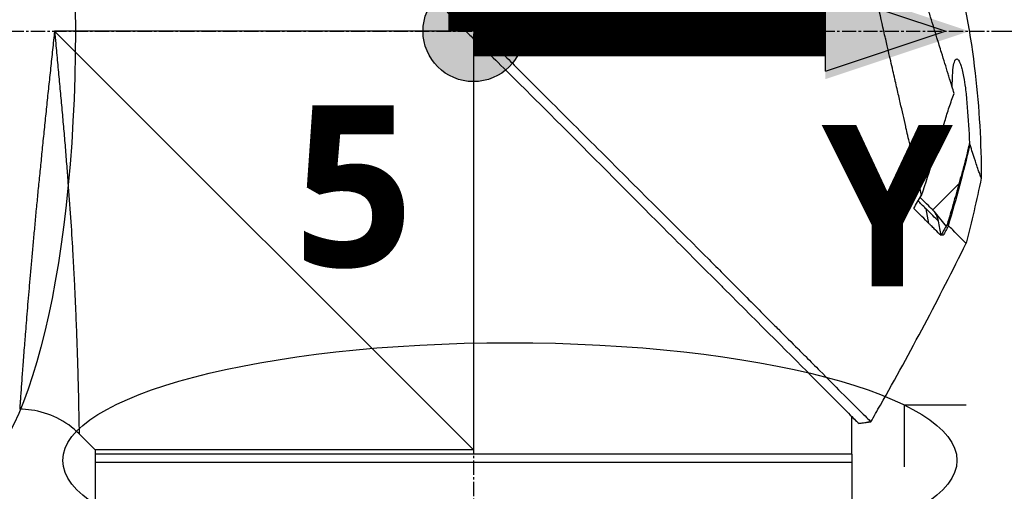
# Model space of a CAD drawing. Header units: millimetres. Extents: x 0 to 4378, y 0 to 2376.
# Tile 160 of 229: x 1512 to 1629, y 1702 to 1758. Entities that reach past the tile are written whole.
import ezdxf

# ---------------------------------------------------------------- set-up
doc = ezdxf.new("R2010")
doc.units = ezdxf.units.MM
doc.header["$LTSCALE"] = 0.2
doc.linetypes.add('CENTER2', pattern=[1.125, 0.75, -0.125, 0.125, -0.125])
for name, color, linetype in [('02_Center Line', 1, 'CENTER2'), ('07_Special Line2', 76, 'Continuous'), ('12_Before Rev.Num.', 5, 'Continuous'), ('13_After Rev.Num.', 6, 'Continuous')]:
    doc.layers.add(name, color=color, linetype=linetype)
doc.layers.add('14_Mark', color=7, linetype='Continuous', true_color=0xe03c31)
doc.styles.add('Rainbow-5.0 Style', font='malgunsl.ttf')
doc.dimstyles.new('Rainbow-5.0 Style', dxfattribs={"dimtxt": 4, "dimasz": 2.5, "dimexe": 1, "dimexo": 1, "dimgap": 1, "dimtad": 1, "dimdsep": 46, "dimtxsty": 'Rainbow-5.0 Style', "dimcen": 0, "dimclrd": 251, "dimclre": 251, "dimclrt": 7, "dimazin": 3, "dimtp": 0.1, "dimtm": 0.1, "dimtfac": 0.61, "dimtmove": 0, "dimatfit": 3, "dimfxl": 1, "dimlwd": -1, "dimlwe": -1, "dimarcsym": 1})

# ---------------------------------------------------------------- blocks, each defined once
blk = doc.blocks.new('A$Cba8e81c6')
for p, q in [((-156.77, 1098.35), (-157.76, 1097.62)), ((-157.15, 1097), (-206.1, 1097)), ((-156.25, 1047.15), (-206.1, 1097)), ((-156.25, 1096.11), (-156.25, 1047.15)), ((-154.63, 1096.18), (-155.63, 1095.5)), ((-98.49, 1078.85), (-101.61, 1075.72)), ((-102.71, 1076.16), (-102.71, 1076.16)), ((-102.08, 1074.12), (-102.39, 1075.84)), ((-101.47, 1075.57), (-100.02, 1073.77)), ((-101.17, 1074.63), (-101.17, 1074.63)), ((-99.79, 1073.9), (-99.79, 1073.9)), ((-111.25, 1050.15), (-111.25, 1051.15)), ((-110.41, 1050.31), (-108.96, 1050.49)), ((-108.96, 1050.49), (-108.96, 1050.49)), ((-201.25, 1047.15), (-203.17, 1049.07)), ((-111.25, 1046.65), (-111.25, 1049.65)), ((-201.25, 1047.15), (-201.25, 1040.65)), ((-111.25, 1046.65), (-201.25, 1046.65)), ((-111.25, 1046.65), (-111.25, 1040.65)), ((-111.25, 1045.65), (-201.25, 1045.65))]:
    blk.add_line(p, q)
for centre, major_axis, ratio, start_param, end_param in [((-280.96, 1127.65), (-44.19, -183.8), 1, 1.51817, 1.570796), ((-2518.5, 2514), (-765.25, 2704.52), 0.999799, 3.899585, 3.900232), ((-94.56, 1070.26), (-157.24, -287.66), 0.019111, 4.710355, 4.714425), ((-126.79, 1099.87), (29.02, -28.06), 0.006576, 0.377371, 0.391215), ((-127.59, 1098.98), (29.37, -28.27), 0.004865, 5.887634, 5.901943), ((-189.95, 1108.95), (92.5, 175.69), 0.499327, 4.653394, 4.763255), ((-449.08, 1245.73), (133.4, 370.15), 0.996605, 4.537773, 4.543581)]:
    blk.add_ellipse(centre, major_axis=major_axis, ratio=ratio, start_param=start_param, end_param=end_param)
for points, knots in [([(-202.57, 1144.1), (-202.57, 1144.1), (-202.57, 1144.1), (-202.57, 1144.1), (-202.57, 1144.1), (-202.57, 1144.1), (-202.57, 1144.1), (-202.56, 1144.09), (-202.56, 1144.09), (-202.55, 1144.08), (-202.54, 1144.07), (-202.5, 1144.03), (-202.46, 1143.99), (-202.31, 1143.85), (-202.17, 1143.7), (-201.6, 1143.14), (-201.05, 1142.58), (-199.89, 1141.41), (-199.36, 1140.88), (-196.43, 1137.91), (-193.15, 1134.65), (-188.48, 1129.99), (-187.46, 1128.97), (-182, 1123.52), (-177.11, 1118.65), (-171.96, 1113.49), (-171.81, 1113.34), (-169.23, 1110.75), (-166.73, 1108.3), (-162.97, 1104.59), (-161.72, 1103.35), (-158.73, 1100.36), (-157.43, 1099.03), (-156.77, 1098.35)], [0.000001, 0.000001, 0.000001, 0.000001, 0.009162, 0.009162, 0.016971, 0.016971, 0.03259, 0.03259, 0.063827, 0.063827, 0.126304, 0.126304, 0.251265, 0.251265, 0.50133, 0.50133, 1.002, 1.002, 1.335959, 1.335959, 2.67129, 2.67129, 3.030313, 3.030313, 4.543873, 4.543873, 4.592411, 4.592411, 5.347172, 5.347172, 5.723633, 5.723633, 6.247668, 6.247668, 6.247668, 6.247668]), ([(-102.94, 1077.46), (-103.41, 1079.48), (-103.91, 1081.67), (-104.53, 1084.4), (-104.62, 1084.75), (-104.74, 1085.29), (-104.78, 1085.47), (-105.04, 1086.62), (-105.24, 1087.5), (-105.59, 1089.01), (-105.72, 1089.6), (-105.92, 1090.46), (-105.99, 1090.77), (-106.08, 1091.15), (-106.1, 1091.23), (-106.19, 1091.63), (-106.27, 1091.97), (-106.52, 1093.07), (-106.7, 1093.85), (-106.93, 1094.84), (-106.97, 1095.04), (-107.08, 1095.52), (-107.14, 1095.79), (-107.24, 1096.23), (-107.29, 1096.41), (-107.87, 1098.96), (-108.43, 1101.4), (-109.14, 1104.49), (-109.28, 1105.12), (-109.57, 1106.37), (-109.71, 1106.98), (-110.13, 1108.82), (-110.4, 1110.03), (-110.76, 1111.56), (-110.83, 1111.88), (-110.98, 1112.52), (-111.05, 1112.84), (-111.16, 1113.33), (-111.2, 1113.48), (-111.27, 1113.79), (-111.3, 1113.94), (-111.46, 1114.65), (-111.6, 1115.22), (-111.79, 1116.09), (-111.86, 1116.38), (-111.99, 1116.96), (-112.06, 1117.24), (-112.26, 1118.1), (-112.38, 1118.67), (-112.77, 1120.34), (-113.02, 1121.45), (-113.52, 1123.61), (-113.76, 1124.67), (-114.23, 1126.74), (-114.46, 1127.74), (-114.8, 1129.2), (-114.91, 1129.68), (-115.12, 1130.62), (-115.23, 1131.08), (-115.44, 1131.98), (-115.54, 1132.43), (-116.04, 1134.6), (-116.4, 1136.17), (-116.96, 1138.63), (-117.18, 1139.59), (-117.51, 1141.05), (-117.64, 1141.62), (-117.8, 1142.29), (-117.84, 1142.46), (-117.89, 1142.7), (-117.91, 1142.77), (-117.95, 1142.97), (-117.98, 1143.09), (-118.05, 1143.4), (-118.09, 1143.58), (-118.15, 1143.85), (-118.18, 1143.95), (-118.21, 1144.07), (-118.21, 1144.11), (-118.24, 1144.24), (-118.26, 1144.32), (-118.29, 1144.43), (-118.29, 1144.46), (-118.29, 1144.46)], [0.000001, 0.000001, 0.000001, 0.000001, 0.87198, 0.87198, 0.998176, 0.998176, 1.064575, 1.064575, 1.41457, 1.41457, 1.596219, 1.596219, 1.693857, 1.693857, 1.719166, 1.719166, 1.837725, 1.837725, 2.111396, 2.111396, 2.182409, 2.182409, 2.276499, 2.276499, 2.337341, 2.337341, 3.162147, 3.162147, 3.373842, 3.373842, 3.579811, 3.579811, 3.984502, 3.984502, 4.09507, 4.09507, 4.202311, 4.202311, 4.255972, 4.255972, 4.304596, 4.304596, 4.486711, 4.486711, 4.581165, 4.581165, 4.673894, 4.673894, 4.859509, 4.859509, 5.231419, 5.231419, 5.60592, 5.60592, 5.979077, 5.979077, 6.165933, 6.165933, 6.351964, 6.351964, 6.539189, 6.539189, 7.288579, 7.288579, 7.860772, 7.860772, 8.290537, 8.290537, 8.451715, 8.451715, 8.522248, 8.522248, 8.654959, 8.654959, 8.889881, 8.889881, 9.06617, 9.06617, 9.132077, 9.132077, 9.362293, 9.362293, 9.592797, 9.592797, 9.592797, 9.592797]), ([(-202.94, 1142.84), (-202.94, 1142.84), (-202.94, 1142.84), (-202.94, 1142.83), (-202.94, 1142.83), (-202.94, 1142.83), (-202.94, 1142.83), (-202.94, 1142.83), (-202.93, 1142.82), (-202.92, 1142.81), (-202.91, 1142.79), (-202.86, 1142.73), (-202.81, 1142.68), (-202.59, 1142.46), (-202.37, 1142.24), (-201.34, 1141.2), (-200.13, 1139.99), (-198.12, 1138.01), (-197.63, 1137.54), (-194.35, 1134.3), (-190.88, 1130.8), (-186.77, 1126.7), (-186.47, 1126.4), (-183.93, 1123.86), (-181.58, 1121.51), (-175.7, 1115.65), (-172.07, 1112.05), (-166.65, 1106.64), (-164.85, 1104.84), (-160.25, 1100.2), (-158.16, 1098.04), (-157.76, 1097.62)], [0.000047, 0.000047, 0.000047, 0.000047, 0.011008, 0.011008, 0.020393, 0.020393, 0.039197, 0.039197, 0.07693, 0.07693, 0.152825, 0.152825, 0.305669, 0.305669, 0.610232, 0.610232, 1.419716, 1.419716, 1.651889, 1.651889, 2.978842, 2.978842, 3.080675, 3.080675, 3.850394, 3.850394, 4.95171, 4.95171, 5.489352, 5.489352, 6.333255, 6.333255, 6.333255, 6.333255]), ([(-99.06, 1089.6), (-99.15, 1089.88), (-99.24, 1090.17), (-99.41, 1090.74), (-99.51, 1091.04), (-99.66, 1091.53), (-99.72, 1091.73), (-100.03, 1092.75), (-100.29, 1093.59), (-100.74, 1095.03), (-100.92, 1095.62), (-101.35, 1097.01), (-101.6, 1097.83), (-102.01, 1099.13), (-102.15, 1099.61), (-102.47, 1100.65), (-102.65, 1101.2), (-103.02, 1102.41), (-103.22, 1103.06), (-103.65, 1104.46), (-103.88, 1105.21), (-104.39, 1106.84), (-104.65, 1107.71), (-105, 1108.81), (-105.07, 1109.03), (-105.29, 1109.75), (-105.45, 1110.25), (-105.77, 1111.24), (-105.92, 1111.74), (-106.24, 1112.73), (-106.4, 1113.23), (-106.72, 1114.21), (-106.88, 1114.71), (-107.18, 1115.63), (-107.33, 1116.1), (-107.55, 1116.8), (-107.63, 1117.05), (-107.87, 1117.79), (-108.02, 1118.27), (-108.31, 1119.18), (-108.45, 1119.61), (-108.74, 1120.51), (-108.89, 1120.99), (-109.19, 1121.92), (-109.33, 1122.38), (-110.06, 1124.66), (-110.61, 1126.4), (-111.26, 1128.45), (-111.38, 1128.85), (-111.63, 1129.64), (-111.76, 1130.03), (-112.11, 1131.17), (-112.34, 1131.89), (-112.77, 1133.28), (-112.98, 1133.94), (-113.34, 1135.09), (-113.49, 1135.59), (-113.9, 1136.9), (-114.12, 1137.64), (-114.46, 1138.76), (-114.58, 1139.18), (-114.77, 1139.82), (-114.84, 1140.07), (-114.94, 1140.43), (-114.98, 1140.57), (-115.02, 1140.73), (-115.03, 1140.77), (-115.08, 1140.94), (-115.1, 1141.05), (-115.14, 1141.18), (-115.15, 1141.22), (-115.15, 1141.22)], [0.000001, 0.000001, 0.000001, 0.000001, 0.11946, 0.11946, 0.241052, 0.241052, 0.321692, 0.321692, 0.643653, 0.643653, 0.858623, 0.858623, 1.144694, 1.144694, 1.308122, 1.308122, 1.494874, 1.494874, 1.708069, 1.708069, 1.951832, 1.951832, 2.230695, 2.230695, 2.303189, 2.303189, 2.46479, 2.46479, 2.625297, 2.625297, 2.787922, 2.787922, 2.946664, 2.946664, 3.08253, 3.08253, 3.156368, 3.156368, 3.305764, 3.305764, 3.43529, 3.43529, 3.579096, 3.579096, 3.721833, 3.721833, 4.292184, 4.292184, 4.435257, 4.435257, 4.578157, 4.578157, 4.862917, 4.862917, 5.148905, 5.148905, 5.393875, 5.393875, 5.822939, 5.822939, 6.144758, 6.144758, 6.385994, 6.385994, 6.566823, 6.566823, 6.63475, 6.63475, 6.873456, 6.873456, 7.112007, 7.112007, 7.112007, 7.112007]), ([(-103.44, 1118.7), (-99.89, 1110.22), (-97.61, 1101.12), (-96.08, 1087.85), (-95.84, 1083.67), (-95.83, 1079.5)], [0, 0, 0, 0, 2.758267, 2.758267, 4.009408, 4.009408, 4.009408, 4.009408]), ([(-156.77, 1098.35), (-156.72, 1098.29), (-156.63, 1098.2), (-156.42, 1097.99), (-156.34, 1097.9), (-156.07, 1097.62), (-155.89, 1097.44), (-155.53, 1097.08), (-155.34, 1096.88), (-155.08, 1096.63), (-154.99, 1096.54), (-154.77, 1096.32), (-154.66, 1096.21), (-154.63, 1096.18)], [0.0012617, 0.0012617, 0.0012617, 0.0012617, 0.0227877, 0.0227877, 0.0388309, 0.0388309, 0.0709865, 0.0709865, 0.1023123, 0.1023123, 0.1191004, 0.1191004, 0.1425667, 0.1425667, 0.1425667, 0.1425667]), ([(-206.1, 1097), (-206.12, 1096.82), (-206.14, 1096.63), (-206.16, 1096.45), (-206.18, 1096.26), (-206.2, 1096.08), (-206.22, 1095.89), (-206.26, 1095.52), (-206.29, 1095.16), (-206.33, 1094.79), (-206.37, 1094.42), (-206.41, 1094.05), (-206.45, 1093.69), (-206.49, 1093.32), (-206.53, 1092.96), (-206.57, 1092.59), (-206.64, 1091.86), (-206.72, 1091.14), (-206.8, 1090.41), (-206.88, 1089.69), (-206.95, 1088.97), (-207.03, 1088.25), (-207.1, 1087.53), (-207.18, 1086.81), (-207.25, 1086.1), (-207.25, 1086.09), (-207.25, 1086.09), (-207.25, 1086.09), (-207.32, 1085.38), (-207.4, 1084.67), (-207.47, 1083.97), (-207.47, 1083.96), (-207.47, 1083.96), (-207.47, 1083.95), (-207.51, 1083.6), (-207.54, 1083.25), (-207.58, 1082.91), (-207.58, 1082.9), (-207.58, 1082.9), (-207.58, 1082.89), (-207.61, 1082.55), (-207.65, 1082.2), (-207.68, 1081.86), (-207.68, 1081.86), (-207.68, 1081.85), (-207.68, 1081.85), (-207.75, 1081.16), (-207.82, 1080.48), (-207.89, 1079.81), (-207.89, 1079.8), (-207.89, 1079.8), (-207.89, 1079.79), (-207.96, 1079.12), (-208.02, 1078.45), (-208.09, 1077.8), (-208.09, 1077.79), (-208.09, 1077.79), (-208.09, 1077.78), (-208.15, 1077.13), (-208.21, 1076.48), (-208.27, 1075.84), (-208.27, 1075.83), (-208.27, 1075.83), (-208.28, 1075.82), (-208.34, 1075.18), (-208.4, 1074.54), (-208.46, 1073.91), (-208.51, 1073.29), (-208.57, 1072.67), (-208.63, 1072.06), (-208.63, 1072.06), (-208.63, 1072.05), (-208.63, 1072.05), (-208.66, 1071.74), (-208.69, 1071.44), (-208.71, 1071.13), (-208.74, 1070.84), (-208.77, 1070.54), (-208.79, 1070.25), (-208.79, 1070.24), (-208.79, 1070.24), (-208.79, 1070.23), (-208.82, 1069.94), (-208.85, 1069.65), (-208.87, 1069.36), (-208.87, 1069.36), (-208.87, 1069.35), (-208.87, 1069.35), (-208.9, 1069.06), (-208.92, 1068.78), (-208.95, 1068.5), (-208.95, 1068.49), (-208.95, 1068.49), (-208.95, 1068.48), (-209, 1067.91), (-209.05, 1067.35), (-209.1, 1066.81), (-209.14, 1066.27), (-209.19, 1065.74), (-209.23, 1065.23), (-209.23, 1065.22), (-209.23, 1065.22), (-209.23, 1065.22), (-209.27, 1064.7), (-209.32, 1064.2), (-209.36, 1063.71), (-209.36, 1063.71), (-209.36, 1063.7), (-209.36, 1063.7), (-209.4, 1063.21), (-209.44, 1062.73), (-209.47, 1062.27), (-209.47, 1062.27), (-209.47, 1062.26), (-209.48, 1062.26), (-209.51, 1061.8), (-209.55, 1061.35), (-209.58, 1060.91), (-209.58, 1060.91), (-209.58, 1060.9), (-209.58, 1060.9), (-209.6, 1060.68), (-209.62, 1060.47), (-209.63, 1060.26), (-209.63, 1060.25), (-209.64, 1060.25), (-209.64, 1060.25), (-209.65, 1060.04), (-209.67, 1059.83), (-209.68, 1059.63), (-209.68, 1059.62), (-209.68, 1059.62), (-209.68, 1059.62), (-209.72, 1059.21), (-209.75, 1058.81), (-209.78, 1058.43), (-209.78, 1058.43), (-209.78, 1058.43), (-209.78, 1058.43), (-209.81, 1058.05), (-209.83, 1057.69), (-209.86, 1057.34), (-209.86, 1057.34), (-209.86, 1057.34), (-209.86, 1057.34), (-209.88, 1056.99), (-209.91, 1056.66), (-209.93, 1056.34), (-209.96, 1056.03), (-209.98, 1055.74), (-210, 1055.46), (-210, 1055.45), (-210, 1055.45), (-210, 1055.45), (-210.04, 1054.89), (-210.07, 1054.39), (-210.11, 1053.96), (-210.11, 1053.85), (-210.12, 1053.75), (-210.13, 1053.65), (-210.13, 1053.55), (-210.14, 1053.45), (-210.15, 1053.36), (-210.16, 1053.18), (-210.17, 1053.02), (-210.18, 1052.87), (-210.2, 1052.58), (-210.22, 1052.37), (-210.23, 1052.22), (-210.23, 1052.15), (-210.24, 1052.09), (-210.24, 1052.06), (-210.24, 1052.02), (-210.24, 1052), (-210.24, 1052), (-210.24, 1052), (-210.24, 1052), (-210.24, 1052)], [-0.00005797, -0.00005797, -0.00005797, -0.00005797, 0.00049405, 0.00049405, 0.00049405, 0.00104607, 0.00104607, 0.00104607, 0.0021501, 0.0021501, 0.0021501, 0.00325414, 0.00325414, 0.00325414, 0.00435817, 0.00435817, 0.00435817, 0.00656624, 0.00656624, 0.00656624, 0.00877431, 0.00877431, 0.00877431, 0.01098238, 0.01098238, 0.01098238, 0.01099361, 0.01099361, 0.01099361, 0.01319044, 0.01319044, 0.01319044, 0.01320357, 0.01320357, 0.01320357, 0.01429448, 0.01429448, 0.01429448, 0.01430847, 0.01430847, 0.01430847, 0.01539851, 0.01539851, 0.01539851, 0.01541335, 0.01541335, 0.01541335, 0.01760658, 0.01760658, 0.01760658, 0.01762291, 0.01762291, 0.01762291, 0.01981465, 0.01981465, 0.01981465, 0.01983223, 0.01983223, 0.01983223, 0.02202272, 0.02202272, 0.02202272, 0.02204132, 0.02204132, 0.02204132, 0.02425053, 0.02425053, 0.02425053, 0.02643885, 0.02643885, 0.02643885, 0.02645881, 0.02645881, 0.02645881, 0.02756281, 0.02756281, 0.02756281, 0.02864692, 0.02864692, 0.02864692, 0.02866725, 0.02866725, 0.02866725, 0.02975095, 0.02975095, 0.02975095, 0.02977133, 0.02977133, 0.02977133, 0.03085499, 0.03085499, 0.03085499, 0.03087541, 0.03087541, 0.03087541, 0.03308346, 0.03308346, 0.03308346, 0.03527112, 0.03527112, 0.03527112, 0.03529119, 0.03529119, 0.03529119, 0.03747919, 0.03747919, 0.03747919, 0.03749882, 0.03749882, 0.03749882, 0.03968726, 0.03968726, 0.03968726, 0.03970627, 0.03970627, 0.03970627, 0.04189533, 0.04189533, 0.04189533, 0.04191356, 0.04191356, 0.04191356, 0.04299936, 0.04299936, 0.04299936, 0.04301713, 0.04301713, 0.04301713, 0.0441034, 0.0441034, 0.0441034, 0.0441207, 0.0441207, 0.0441207, 0.04631147, 0.04631147, 0.04631147, 0.04632769, 0.04632769, 0.04632769, 0.04851953, 0.04851953, 0.04851953, 0.0485346, 0.0485346, 0.0485346, 0.05074146, 0.05074146, 0.05074146, 0.05293567, 0.05293567, 0.05293567, 0.05294817, 0.05294817, 0.05294817, 0.05735181, 0.05735181, 0.05735181, 0.05845584, 0.05845584, 0.05845584, 0.05955987, 0.05955987, 0.05955987, 0.06176794, 0.06176794, 0.06176794, 0.06618408, 0.06618408, 0.06618408, 0.06839215, 0.06839215, 0.06839215, 0.07060022, 0.07060022, 0.07060022, 0.07060712, 0.07060712, 0.07060712, 0.07060712]), ([(-206.1, 1097), (-206.08, 1096.81), (-206.04, 1096.43), (-205.97, 1095.66), (-205.84, 1094.32), (-205.66, 1092.42), (-205.45, 1090.15), (-205.24, 1087.9), (-205.04, 1085.65), (-204.85, 1083.41), (-204.67, 1081.2), (-204.44, 1078.31), (-204.19, 1074.81), (-204, 1071.78), (-203.89, 1069.82), (-203.82, 1068.52), (-203.74, 1066.96), (-203.65, 1065.15), (-203.58, 1063.43), (-203.51, 1061.79), (-203.46, 1060.23), (-203.41, 1059), (-203.38, 1058.05), (-203.36, 1057.13), (-203.32, 1056.05), (-203.28, 1054.47), (-203.24, 1052.76), (-203.22, 1051.54), (-203.2, 1050.86), (-203.2, 1050.45), (-203.18, 1049.82), (-203.18, 1049.35), (-203.17, 1049.11), (-203.17, 1049.07), (-203.17, 1049.07)], [-0.00005585, -0.00005585, -0.00005585, -0.00005585, 0.00051707, 0.00109, 0.00223584, 0.00452754, 0.00681923, 0.00911093, 0.01140263, 0.01369432, 0.01598602, 0.01827771, 0.0228611, 0.02744449, 0.02859034, 0.02973619, 0.03202788, 0.03431958, 0.03661127, 0.03890297, 0.04119466, 0.04348636, 0.04463221, 0.04577806, 0.04806975, 0.05036145, 0.05494484, 0.05952823, 0.06067408, 0.06181992, 0.06411162, 0.06869501, 0.0709867, 0.07327246, 0.07327246, 0.07327246, 0.07327246]), ([(-157.76, 1097.62), (-157.71, 1097.57), (-157.4, 1097.25), (-157.04, 1096.89), (-156.86, 1096.71), (-156.5, 1096.35), (-156.32, 1096.18), (-155.98, 1095.84), (-155.69, 1095.56), (-155.62, 1095.5)], [0.00043088, 0.00043088, 0.00043088, 0.00043088, 0.0154414, 0.0154414, 0.03075173, 0.03075173, 0.04552895, 0.04552895, 0.05960793, 0.05960793, 0.05960793, 0.05960793]), ([(-155.62, 1095.5), (-154.85, 1094.76), (-154.09, 1094.01), (-152.41, 1092.37), (-151.5, 1091.47), (-148.65, 1088.64), (-146.71, 1086.7), (-140.79, 1080.77), (-136.84, 1076.79), (-131.09, 1071.03), (-129.16, 1069.1), (-126.99, 1066.92), (-126.68, 1066.61), (-122.19, 1062.11), (-118.39, 1058.32), (-115.32, 1055.23), (-115.12, 1055.03), (-114.18, 1054.07), (-113.49, 1053.39), (-112.11, 1052.01), (-111.48, 1051.38), (-110.85, 1050.74), (-110.69, 1050.58), (-110.52, 1050.42), (-110.48, 1050.38), (-110.44, 1050.34), (-110.43, 1050.33), (-110.42, 1050.32), (-110.42, 1050.32), (-110.42, 1050.31), (-110.42, 1050.31), (-110.41, 1050.31), (-110.41, 1050.31), (-110.41, 1050.31), (-110.41, 1050.31), (-110.41, 1050.31)], [-7.620463, -7.620463, -7.620463, -7.620463, -7.336805, -7.336805, -6.999081, -6.999081, -6.270272, -6.270272, -4.749597, -4.749597, -3.95115, -3.95115, -3.814973, -3.814973, -1.971605, -1.971605, -1.846597, -1.846597, -1.347406, -1.347406, -0.675491, -0.675491, -0.339165, -0.339165, -0.169556, -0.169556, -0.084774, -0.084774, -0.042597, -0.042597, -0.021599, -0.021599, -0.011128, -0.011128, -0.000028, -0.000028, -0.000028, -0.000028]), ([(-154.63, 1096.18), (-154.36, 1095.91), (-154.11, 1095.67), (-153.49, 1095.04), (-153.2, 1094.75), (-152.34, 1093.9), (-151.77, 1093.33), (-150.06, 1091.61), (-148.92, 1090.47), (-145.51, 1087.06), (-143.26, 1084.81), (-135.92, 1077.48), (-131.69, 1073.29), (-127.67, 1069.26), (-127.12, 1068.71), (-126.05, 1067.63), (-125.51, 1067.09), (-123.6, 1065.17), (-122.34, 1063.88), (-120.73, 1062.27), (-120.34, 1061.89), (-119.16, 1060.7), (-118.4, 1059.94), (-117.35, 1058.89), (-117.03, 1058.57), (-116.14, 1057.68), (-115.58, 1057.12), (-114.12, 1055.66), (-113.28, 1054.79), (-111.39, 1052.92), (-110.48, 1052.03), (-109.57, 1051.12), (-109.34, 1050.88), (-109.11, 1050.65), (-109.05, 1050.59), (-109.01, 1050.54), (-109, 1050.53), (-108.99, 1050.52), (-108.98, 1050.51), (-108.97, 1050.5), (-108.97, 1050.5), (-108.97, 1050.5), (-108.96, 1050.5), (-108.96, 1050.49), (-108.96, 1050.49), (-108.96, 1050.49), (-108.96, 1050.49), (-108.96, 1050.49)], [0, 0, 0, 0, 0.115596, 0.115596, 0.212113, 0.212113, 0.405093, 0.405093, 0.790972, 0.790972, 1.563393, 1.563393, 3.332159, 3.332159, 3.60987, 3.60987, 3.890806, 3.890806, 4.623507, 4.623507, 4.856845, 4.856845, 5.35641, 5.35641, 5.576842, 5.576842, 5.990665, 5.990665, 6.711546, 6.711546, 7.79125, 7.79125, 8.330789, 8.330789, 8.599474, 8.599474, 8.666532, 8.666532, 8.716444, 8.716444, 8.791539, 8.791539, 8.829086, 8.829086, 8.847858, 8.847858, 8.871461, 8.871461, 8.871461, 8.871461]), ([(-99.28, 1090.31), (-99.28, 1090.95), (-99.27, 1091.41), (-99.23, 1092.19), (-99.19, 1092.63), (-99.07, 1093.24), (-99.01, 1093.45), (-98.87, 1093.68), (-98.79, 1093.73), (-98.67, 1093.69), (-98.58, 1093.63), (-98.4, 1093.3), (-98.34, 1093.15), (-98.22, 1092.79), (-98.16, 1092.6), (-98.05, 1092.14), (-97.99, 1091.87), (-97.86, 1091.17), (-97.79, 1090.72), (-97.64, 1089.6), (-97.6, 1089.04), (-97.55, 1088.4), (-97.53, 1088.17), (-97.4, 1086.52), (-97.31, 1085.14), (-97.23, 1083.67)], [-1.705013, -1.705013, -1.705013, -1.705013, -1.556708, -1.556708, -1.329106, -1.329106, -1.145925, -1.145925, -0.996981, -0.996981, -0.898581, -0.898581, -0.842466, -0.842466, -0.790237, -0.790237, -0.729818, -0.729818, -0.639276, -0.639276, -0.510567, -0.510567, -0.441089, -0.441089, -0.000001, -0.000001, -0.000001, -0.000001]), ([(-100.16, 1086.28), (-100, 1086.84), (-99.83, 1087.4), (-99.46, 1088.51), (-99.26, 1089.06), (-99.06, 1089.6)], [0.000001, 0.000001, 0.000001, 0.000001, 0.1746079, 0.1746079, 0.3493254, 0.3493254, 0.3493254, 0.3493254]), ([(-102.94, 1077.46), (-102.46, 1078.87), (-101.97, 1080.36), (-101.03, 1083.34), (-100.57, 1084.85), (-100.16, 1086.28)], [0.000001, 0.000001, 0.000001, 0.000001, 0.4445869, 0.4445869, 0.8865288, 0.8865288, 0.8865288, 0.8865288]), ([(-97.23, 1083.67), (-97.43, 1082.87), (-97.63, 1082.06), (-98.05, 1080.45), (-98.27, 1079.65), (-98.49, 1078.85)], [0.000001, 0.000001, 0.000001, 0.000001, 0.2490275, 0.2490275, 0.498054, 0.498054, 0.498054, 0.498054]), ([(-97.16, 1083.46), (-97.17, 1083.49), (-97.18, 1083.52), (-97.21, 1083.6), (-97.22, 1083.64), (-97.23, 1083.67)], [-0.04707166, -0.04707166, -0.04707166, -0.04707166, -0.02156687, -0.02156687, -0.00000099, -0.00000099, -0.00000099, -0.00000099]), ([(-95.83, 1079.5), (-95.83, 1079.5), (-95.83, 1079.5), (-95.83, 1079.5), (-95.83, 1079.51), (-95.86, 1079.57), (-95.9, 1079.69), (-95.91, 1079.71), (-95.92, 1079.73), (-95.92, 1079.75), (-95.98, 1079.9), (-96.05, 1080.1), (-96.11, 1080.27), (-96.14, 1080.36), (-96.16, 1080.44), (-96.19, 1080.51), (-96.26, 1080.72), (-96.34, 1080.96), (-96.43, 1081.23), (-96.56, 1081.61), (-96.71, 1082.05), (-96.87, 1082.55), (-96.96, 1082.84), (-97.06, 1083.14), (-97.16, 1083.46)], [-0.9997805, -0.9997805, -0.9997805, -0.9997805, -0.9852531, -0.9852531, -0.9852531, -0.7801742, -0.7801742, -0.7801742, -0.75, -0.75, -0.75, -0.5788911, -0.5788911, -0.5788911, -0.5, -0.5, -0.5, -0.3424334, -0.3424334, -0.3424334, -0.1230002, -0.1230002, -0.1230002, 0, 0, 0, 0]), ([(-98.49, 1078.85), (-98.51, 1078.76), (-98.54, 1078.66), (-98.6, 1078.45), (-98.63, 1078.35), (-98.71, 1078.04), (-98.77, 1077.84), (-98.94, 1077.23), (-99.06, 1076.83), (-99.41, 1075.61), (-99.65, 1074.81), (-99.89, 1074)], [-0.5086362, -0.5086362, -0.5086362, -0.5086362, -0.4739534, -0.4739534, -0.441906, -0.441906, -0.3787937, -0.3787937, -0.2524889, -0.2524889, -0.000008, -0.000008, -0.000008, -0.000008]), ([(-102.39, 1075.84), (-102.47, 1075.92), (-102.61, 1076.06), (-102.83, 1076.27), (-102.99, 1076.43), (-103.13, 1076.57), (-103.24, 1076.68), (-103.25, 1076.7), (-103.26, 1076.71), (-103.28, 1076.72), (-103.3, 1076.74), (-103.32, 1076.76), (-103.35, 1076.79)], [-1, -1, -1, -1, -0.75, -0.75, -0.75, -0.5269223, -0.5269223, -0.5269223, -0.5, -0.5, -0.5, -0.441661, -0.441661, -0.441661, -0.441661]), ([(-101.61, 1075.72), (-101.83, 1075.94), (-102.06, 1076.17), (-102.31, 1076.42), (-102.32, 1076.43), (-102.33, 1076.44), (-102.34, 1076.45), (-102.66, 1076.77), (-102.92, 1077.03), (-103.1, 1077.21)], [0, 0, 0, 0, 0.2423045, 0.2423045, 0.2423045, 0.25, 0.25, 0.25, 0.4698867, 0.4698867, 0.4698867, 0.4698867]), ([(-102.08, 1074.12), (-102.34, 1074.38), (-102.61, 1074.65), (-103.21, 1075.25), (-103.54, 1075.57), (-103.87, 1075.9)], [0, 0, 0, 0, 0.2242367, 0.2242367, 0.4651784, 0.4651784, 0.4651784, 0.4651784]), ([(-100.91, 1074.37), (-101.13, 1074.59), (-101.36, 1074.82), (-101.6, 1075.06), (-101.61, 1075.07), (-101.61, 1075.07), (-101.61, 1075.07), (-101.86, 1075.31), (-102.12, 1075.58), (-102.39, 1075.84)], [-1, -1, -1, -1, -0.5031772, -0.5031772, -0.5031772, -0.5, -0.5, -0.5, 0, 0, 0, 0]), ([(-101.47, 1075.57), (-101.48, 1075.58), (-101.49, 1075.58), (-101.5, 1075.6), (-101.5, 1075.6), (-101.52, 1075.62), (-101.53, 1075.64), (-101.56, 1075.66), (-101.57, 1075.68), (-101.58, 1075.69), (-101.59, 1075.7), (-101.6, 1075.71), (-101.61, 1075.72), (-101.61, 1075.72)], [0.000001, 0.000001, 0.000001, 0.000001, 0.00272697, 0.00272697, 0.00542648, 0.00542648, 0.01073802, 0.01073802, 0.01585747, 0.01585747, 0.01837058, 0.01837058, 0.02084972, 0.02084972, 0.02084972, 0.02084972]), ([(-100.91, 1074.37), (-100.92, 1074.42), (-100.96, 1074.67), (-101.22, 1075.21), (-101.34, 1075.4), (-101.47, 1075.57)], [0.00000226, 0.00000226, 0.00000226, 0.00000226, 0.01532774, 0.01532774, 0.02361868, 0.02361868, 0.02361868, 0.02361868]), ([(-100.62, 1072.69), (-100.68, 1072.96), (-100.73, 1073.26), (-100.82, 1073.8), (-100.87, 1074.12), (-100.91, 1074.37)], [0.000001, 0.000001, 0.000001, 0.000001, 0.083636, 0.083636, 0.1696312, 0.1696312, 0.1696312, 0.1696312]), ([(-100.62, 1072.69), (-100.84, 1072.9), (-101.07, 1073.12), (-101.43, 1073.48), (-101.56, 1073.61), (-101.75, 1073.8), (-101.81, 1073.86), (-101.91, 1073.96), (-101.94, 1073.99), (-101.99, 1074.04), (-102.01, 1074.06), (-102.05, 1074.09), (-102.06, 1074.11), (-102.08, 1074.12)], [0.000001, 0.000001, 0.000001, 0.000001, 0.2318332, 0.2318332, 0.3483456, 0.3483456, 0.40613, 0.40613, 0.4349144, 0.4349144, 0.4492809, 0.4492809, 0.4664527, 0.4664527, 0.4664527, 0.4664527]), ([(-100.02, 1073.77), (-100.11, 1073.61), (-100.2, 1073.46), (-100.37, 1073.15), (-100.46, 1072.99), (-100.54, 1072.83)], [-0.1067409, -0.1067409, -0.1067409, -0.1067409, -0.0533713, -0.0533713, -0.0000018, -0.0000018, -0.0000018, -0.0000018]), ([(-99.89, 1074), (-99.91, 1073.96), (-99.93, 1073.92), (-99.98, 1073.84), (-100, 1073.81), (-100.02, 1073.77)], [-0.02701964, -0.02701964, -0.02701964, -0.02701964, -0.01351028, -0.01351028, -0.000001, -0.000001, -0.000001, -0.000001]), ([(-97.64, 1071.75), (-97.64, 1071.75), (-97.64, 1071.75), (-97.65, 1071.76), (-97.66, 1071.77), (-97.67, 1071.78), (-97.68, 1071.79), (-97.72, 1071.82), (-97.76, 1071.87), (-97.82, 1071.93), (-97.94, 1072.04), (-98.11, 1072.21), (-98.34, 1072.45), (-98.35, 1072.45), (-98.35, 1072.46), (-98.36, 1072.46), (-98.59, 1072.69), (-98.87, 1072.98), (-99.23, 1073.34), (-99.39, 1073.5), (-99.56, 1073.67), (-99.74, 1073.85)], [0.0000759, 0.0000759, 0.0000759, 0.0000759, 0.0768214, 0.0768214, 0.0768214, 0.1521768, 0.1521768, 0.1521768, 0.2988063, 0.2988063, 0.2988063, 0.5714286, 0.5714286, 0.5714286, 0.5782623, 0.5782623, 0.5782623, 0.8701763, 0.8701763, 0.8701763, 1, 1, 1, 1]), ([(-100.54, 1072.83), (-100.56, 1072.81), (-100.57, 1072.79), (-100.6, 1072.74), (-100.61, 1072.71), (-100.62, 1072.69)], [-0.01682573, -0.01682573, -0.01682573, -0.01682573, -0.00841337, -0.00841337, -0.00000101, -0.00000101, -0.00000101, -0.00000101]), ([(-203.17, 1049.07), (-203.94, 1049.84), (-204.84, 1050.48), (-206.76, 1051.43), (-207.8, 1051.75), (-209.31, 1051.97), (-209.78, 1052), (-210.24, 1052)], [0, 0, 0, 0, 0.3242583, 0.3242583, 0.6426929, 0.6426929, 0.7824853, 0.7824853, 0.7824853, 0.7824853]), ([(-110.41, 1050.31), (-110.41, 1050.31), (-110.43, 1050.32), (-110.55, 1050.44), (-110.82, 1050.71), (-111.25, 1051.15)], [-8.6028048, -8.6028048, -8.6028048, -8.6028048, -8.4195703, -8.4195703, -7.7286267, -7.7286267, -7.7286267, -7.7286267]), ([(-111.25, 1049.65), (-111.25, 1049.71), (-111.25, 1049.78), (-111.25, 1049.9), (-111.25, 1049.96), (-111.25, 1050.05), (-111.25, 1050.09), (-111.25, 1050.14), (-111.25, 1050.15), (-111.25, 1050.15)], [0, 0, 0, 0, 0.0188345, 0.0188345, 0.037669, 0.037669, 0.0565035, 0.0565035, 0.075338, 0.075338, 0.075338, 0.075338]), ([(-156.25, 1047.15), (-156.27, 1047.15), (-156.29, 1047.15), (-158.55, 1047.15), (-160.78, 1047.15), (-165.21, 1047.15), (-167.4, 1047.15), (-170.97, 1047.15), (-172.37, 1047.15), (-174.53, 1047.15), (-175.31, 1047.15), (-178.12, 1047.15), (-180.09, 1047.15), (-183.02, 1047.15), (-184.06, 1047.15), (-186.18, 1047.15), (-187.25, 1047.15), (-189.3, 1047.15), (-190.28, 1047.15), (-192.12, 1047.15), (-192.98, 1047.15), (-194.59, 1047.15), (-195.34, 1047.15), (-196.71, 1047.15), (-197.33, 1047.15), (-198.44, 1047.15), (-198.92, 1047.15), (-199.76, 1047.15), (-200.12, 1047.15), (-200.68, 1047.15), (-200.89, 1047.15), (-201.18, 1047.15), (-201.25, 1047.15), (-201.25, 1047.15), (-201.25, 1047.15), (-201.25, 1047.15)], [-0.005485, -0.005485, -0.005485, -0.005485, 0, 0, 0.672232, 0.672232, 1.344501, 1.344501, 1.792512, 1.792512, 2.048534, 2.048534, 2.731437, 2.731437, 3.121573, 3.121573, 3.559727, 3.559727, 3.997928, 3.997928, 4.436084, 4.436084, 4.874274, 4.874274, 5.31242, 5.31242, 5.750596, 5.750596, 6.188714, 6.188714, 6.626878, 6.626878, 7.06498, 7.06498, 7.065101, 7.065101, 7.065101, 7.065101])]:
    blk.add_open_spline(points, degree=3, knots=knots)
for points in [[(-95.83, 1079.5), (-96.38, 1076.9), (-96.98, 1074.32), (-97.64, 1071.75)], [(-210.24, 1052), (-210.24, 1052), (-210.24, 1052), (-210.24, 1052)], [(-108.96, 1050.49), (-109.45, 1050.43), (-109.93, 1050.37), (-110.41, 1050.31)]]:
    blk.add_open_spline(points, degree=3)
at = {"layer": '02_Center Line', "ltscale": 11.288275}
for p, q in [((-156.25, 1157.65), (-156.25, 901.16)), ((-290.19, 1097), (-70.57, 1097))]:
    blk.add_line(p, q, dxfattribs=at)
blk = doc.blocks.new('*D129')
at = {"color": 251, "linetype": 'ByBlock', "transparency": 16777216}
for p, q in [((1628.61, 1756.68), (1881.45, 1756.68)), ((1877.45, 1649.53), (1877.45, 1746.68)), ((1745.76, 1639.53), (1881.45, 1639.53))]:
    blk.add_line(p, q, dxfattribs=at)
at = {"color": 251, "transparency": 16777216}
for points in [[(1875.78, 1746.68), (1879.12, 1746.68), (1877.45, 1756.68)], [(1875.78, 1649.53), (1879.12, 1649.53), (1877.45, 1639.53)]]:
    blk.add_solid(points, dxfattribs=at)
at = {"layer": 'Defpoints', "color": 0, "transparency": 16777216}
for p in [(1624.61, 1756.68), (1877.45, 1756.68), (1741.76, 1639.53)]:
    blk.add_point(p, dxfattribs=at)
at = {"color": 7, "transparency": 16777216, "insert": (1865.14, 1698.11), "char_height": 16, "attachment_point": 5, "rotation": 90, "style": 'Rainbow-5.0 Style'}
blk.add_mtext('117.15', dxfattribs=at)
blk = doc.blocks.new('*D130')
at = {"color": 251, "linetype": 'ByBlock', "transparency": 16777216}
for p, q in [((1628.61, 1756.68), (1933.47, 1756.68)), ((1929.47, 1746.68), (1929.47, 866.68)), ((1804.49, 856.68), (1933.47, 856.68))]:
    blk.add_line(p, q, dxfattribs=at)
at = {"color": 251, "transparency": 16777216}
for points in [[(1927.8, 1746.68), (1931.14, 1746.68), (1929.47, 1756.68)], [(1927.8, 866.68), (1931.14, 866.68), (1929.47, 856.68)]]:
    blk.add_solid(points, dxfattribs=at)
at = {"layer": 'Defpoints', "color": 0, "transparency": 16777216}
for p in [(1624.61, 1756.68), (1800.49, 856.68), (1929.47, 856.68)]:
    blk.add_point(p, dxfattribs=at)
at = {"color": 7, "transparency": 16777216, "insert": (1917.19, 1306.68), "char_height": 16, "attachment_point": 5, "rotation": 90, "style": 'Rainbow-5.0 Style'}
blk.add_mtext('900', dxfattribs=at)
blk = doc.blocks.new('*D131')
at = {"color": 251, "linetype": 'ByBlock', "transparency": 16777216}
for p, q in [((1565.62, 1808.65), (1565.62, 1872.74)), ((1682.77, 1691.5), (1682.77, 1872.74)), ((1575.62, 1868.74), (1672.77, 1868.74))]:
    blk.add_line(p, q, dxfattribs=at)
at = {"color": 251, "transparency": 16777216}
for points in [[(1575.62, 1870.4), (1575.62, 1867.07), (1565.62, 1868.74)], [(1672.77, 1870.4), (1672.77, 1867.07), (1682.77, 1868.74)]]:
    blk.add_solid(points, dxfattribs=at)
at = {"layer": 'Defpoints', "color": 0, "transparency": 16777216}
for p in [(1682.77, 1868.74), (1565.62, 1804.65), (1682.77, 1687.5)]:
    blk.add_point(p, dxfattribs=at)
at = {"color": 7, "transparency": 16777216, "insert": (1624.2, 1881.05), "char_height": 16, "attachment_point": 5, "style": 'Rainbow-5.0 Style'}
blk.add_mtext('117.15', dxfattribs=at)
blk = doc.blocks.new('A$C19ebd0c3_1234')
for q in [(46.93, -0.78), (54.3, 6.59)]:
    blk.add_line((46.93, 6.59), q)
blk.add_ellipse((0, 0), major_axis=(53.19, 0), ratio=0.263273)
blk = doc.blocks.new('A$Cc9315064')
at = {"layer": '07_Special Line2'}
blk.add_hatch(color=256, dxfattribs=at).paths.add_polyline_path([(49.156, 0), (34.9, 4.752), (34.9, -4.752)])
at = {"layer": '12_Before Rev.Num.'}
blk.add_hatch(color=256, dxfattribs=at).paths.add_polyline_path([(0, 49.156), (-4.752, 34.9), (4.752, 34.9)])
at = {"layer": '14_Mark'}
h = blk.add_hatch(color=256, dxfattribs=at)
h.dxf.hatch_style = 1
h.paths.add_polyline_path([(5, 0, 1), (-5, 0, 1)])
at = {"layer": '07_Special Line2'}
for p, q in [((34.9, -3.96), (34.9, 3.96)), ((46.78, 0), (34.9, 3.96)), ((34.9, -3.96), (46.78, 0))]:
    blk.add_line(p, q, dxfattribs=at)
at = {"layer": '07_Special Line2', "const_width": 5}
blk.add_lwpolyline([(34.9, 0), (0, 0)], dxfattribs=at)
at = {"layer": '12_Before Rev.Num.'}
for p, q in [((0, 46.78), (-3.96, 34.9)), ((3.96, 34.9), (0, 46.78)), ((3.96, 34.9), (-3.96, 34.9))]:
    blk.add_line(p, q, dxfattribs=at)
at = {"layer": '12_Before Rev.Num.', "const_width": 5}
blk.add_lwpolyline([(0, 34.9), (0, 0)], dxfattribs=at)
at = {"layer": '14_Mark'}
blk.add_circle((0, 0), 5, dxfattribs=at)
at = {"layer": '07_Special Line2', "insert": (34.529, -17.308), "char_height": 16, "attachment_point": 4, "style": 'Rainbow-5.0 Style'}
blk.add_mtext('{\\fMalgun Gothic Semilight|b1|i0|c129|p50;Y}', dxfattribs=at)
at = {"layer": '12_Before Rev.Num.', "insert": (-20.587, 35.725), "char_height": 16, "attachment_point": 4, "style": 'Rainbow-5.0 Style'}
blk.add_mtext('{\\fMalgun Gothic Semilight|b1|i0|c129|p50;Z}', dxfattribs=at)
at = {"layer": '14_Mark', "insert": (-17.839, -15.459), "char_height": 16, "attachment_point": 4, "style": 'Rainbow-5.0 Style'}
blk.add_mtext('{\\fMalgun Gothic Semilight|b1|i0|c129|p50;5}', dxfattribs=at)

msp = doc.modelspace()

# ---------------------------------------------------------------- block references
msp.add_blockref('A$Cba8e81c6', (1721.873, 659.684))
at = {"xscale": 1.2, "yscale": 1.2, "zscale": 1.2}
msp.add_blockref('A$Cc9315064', (1565.623, 1756.684), dxfattribs=at)
at = {"layer": '13_After Rev.Num.', "rotation": 90}
msp.add_blockref('A$C19ebd0c3_1234', (1504.254, 1756.684), dxfattribs=at)
at = {"layer": '13_After Rev.Num.'}
msp.add_blockref('A$C19ebd0c3_1234', (1569.953, 1705.6), dxfattribs=at)

# ---------------------------------------------------------------- dimensions: what is measured, and where the dimension line sits
dim = msp.add_linear_dim(base=(1682.773, 1868.737), p1=(1565.623, 1804.652), p2=(1682.773, 1687.502), dimstyle='Rainbow-5.0 Style', override={"dimscale": 4, "dimtol": 0, "dimlim": 0, "dimtp": 0.1, "dimtm": 0.1, "dimtfac": 0.61, "dimtdec": 2, "dimtolj": 0, "dimtzin": 8})
dim.commit()
dim.dimension.update_dxf_attribs({"geometry": '*D131', "text_midpoint": (1624.198, 1881.053)})
for base, p1, p2, picture, middle in [((1877.451, 1756.684), (1741.764, 1639.534), (1624.614, 1756.684), '*D129', (1865.136, 1698.109)), ((1929.469, 856.684), (1624.614, 1756.684), (1800.488, 856.684), '*D130', (1917.192, 1306.684))]:
    dim = msp.add_linear_dim(base=base, p1=p1, p2=p2, angle=90, dimstyle='Rainbow-5.0 Style', override={"dimscale": 4, "dimtol": 0, "dimlim": 0, "dimtp": 0.1, "dimtm": 0.1, "dimtfac": 0.61, "dimtdec": 2, "dimtolj": 0, "dimtzin": 8})
    dim.commit()
    dim.dimension.update_dxf_attribs({"geometry": picture, "text_midpoint": middle})

doc.saveas('drawing.dxf')
